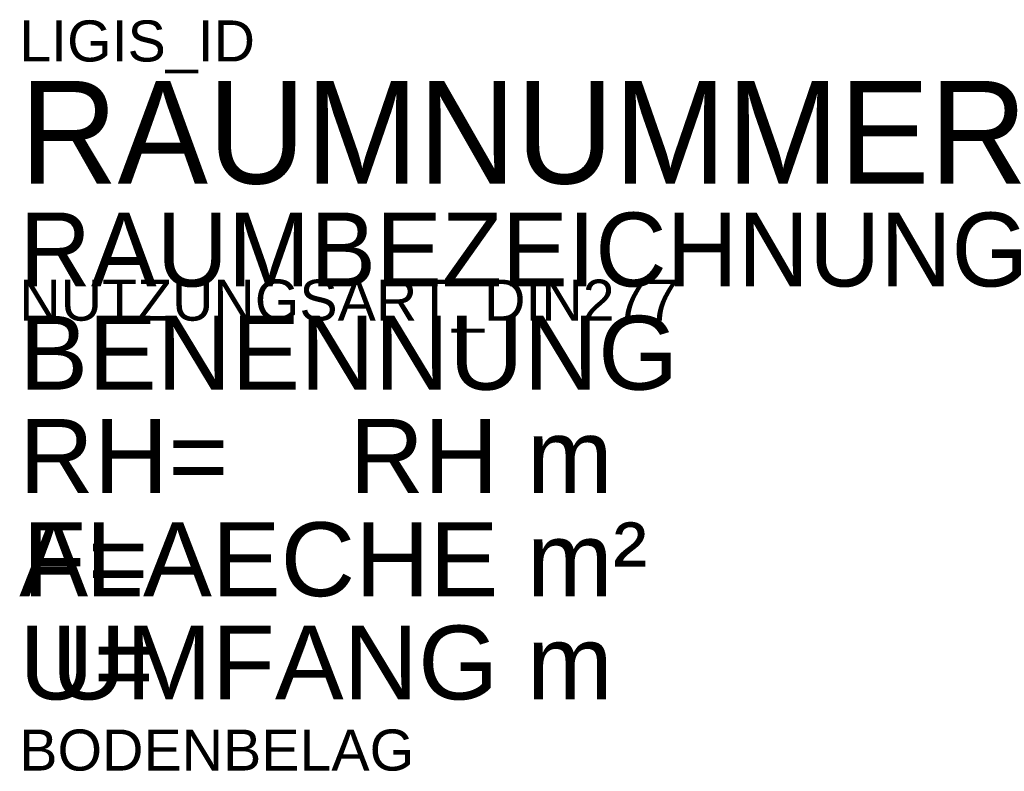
# Model space of a CAD drawing. Header units: centimetres. Extents: x 1358 to 1598, y 3148 to 3331.
import ezdxf
from ezdxf.enums import TextEntityAlignment as Align

# ---------------------------------------------------------------- set-up
doc = ezdxf.new("R2010")
doc.units = ezdxf.units.CM
doc.layers.get('0').update_dxf_attribs({"linetype": 'CONTINUOUS'})
doc.styles.add('1ARIAL', font='arial.ttf', dxfattribs={"height": 25})

msp = doc.modelspace()

# ---------------------------------------------------------------- texts
at = {"lineweight": 25, "style": '1ARIAL'}
for s, p in [('RH=', (1358.39, 3215.74)), ('m', (1482.13, 3215.74)), ('m²', (1482.13, 3190.58)), ('A=', (1358.39, 3190.58)), ('U=', (1358.39, 3165.42)), ('m', (1482.13, 3165.42))]:
    msp.add_text(s, height=18, dxfattribs=at).set_placement(p)
at = {"lineweight": 25, "style": '1ARIAL', "flags": 1}
for tag, p, s in [('LIGIS_ID', (1358.39, 3320.88), 'xxxxxxg0010100KG01'), ('NUTZUNGSART_DIN277', (1358.39, 3257.72), '00'), ('BODENBELAG', (1358.39, 3148.08), 'keine Angabe')]:
    msp.add_attdef(tag, p, s, height=10, dxfattribs=at)
at = {"lineweight": 25, "style": '1ARIAL'}
for tag, p, s, height in [('RAUMNUMMER', (1358.39, 3291.13), '001', 25), ('RAUMBEZEICHNUNG', (1358.39, 3266.06), '', 18), ('BENENNUNG', (1358.39, 3240.9), '', 18)]:
    msp.add_attdef(tag, p, s, height=height, dxfattribs=at)
for tag, text, p in [('RH', '0,00', (1475.18, 3215.74)), ('FLAECHE', '00,00', (1475.18, 3190.58)), ('UMFANG', '00,00', (1475.18, 3165.42))]:
    msp.add_attdef(tag, text=text, height=18, dxfattribs=at).set_placement(p, align=Align.RIGHT)

doc.saveas('drawing.dxf')
